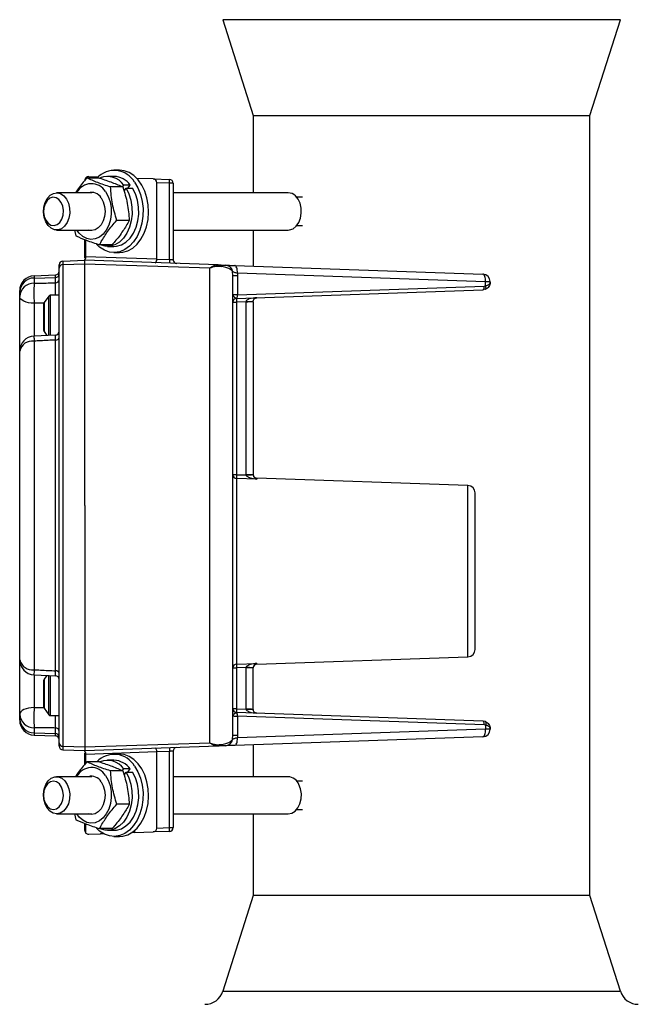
# Model space of a CAD drawing. Header units: inches. Extents: x -2.9 to 20, y -7.5 to 23.5.
# Tile 4 of 11: x 13.7 to 18.9, y 1.6 to 9.8. Entities that reach past the tile are written whole.
import ezdxf

# ---------------------------------------------------------------- set-up
doc = ezdxf.new("R2010")
doc.units = ezdxf.units.IN
doc.header["$MEASUREMENT"] = 0

msp = doc.modelspace()

# ---------------------------------------------------------------- linework, layer by layer
at = {"color": 7, "linetype": 'Continuous', "lineweight": 25}
for p, q in [((15.3855, 9.8285), (15.6391, 9.0284)), ((18.2212, 9.8285), (15.3855, 9.8285)), ((18.7078, 9.8285), (18.2212, 9.8285)), ((18.4541, 9.0284), (18.7078, 9.8285)), ((15.6391, 9.0284), (15.6391, 8.381)), ((15.6391, 9.0284), (18.4541, 9.0284)), ((18.4541, 2.5059), (18.4541, 9.0284)), ((14.5209, 8.5695), (14.4749, 8.5695)), ((14.2408, 8.4952), (14.2408, 8.5069)), ((14.3528, 8.5044), (14.2485, 8.5044)), ((14.264, 8.516), (14.3416, 8.5133)), ((14.4749, 8.5185), (14.4197, 8.5185)), ((14.803, 8.4972), (14.6656, 8.502)), ((14.803, 8.4972), (14.939, 8.4924)), ((14.5499, 8.4297), (14.4456, 8.4297)), ((14.5458, 8.4314), (14.5562, 8.446)), ((14.6113, 8.446), (14.5562, 8.446)), ((14.559, 8.3949), (14.5757, 8.4185)), ((14.5757, 8.4185), (14.6308, 8.4185)), ((14.5918, 8.4185), (14.6113, 8.446)), ((14.8331, 7.8282), (14.8331, 8.4649)), ((14.939, 8.4612), (14.8331, 8.4649)), ((14.939, 7.8237), (14.939, 8.4612)), ((14.9691, 8.4612), (14.939, 8.4612)), ((14.9691, 8.4612), (14.9691, 7.8216)), ((14.2903, 8.381), (13.9954, 8.381)), ((15.9314, 8.381), (14.9691, 8.381)), ((16.0514, 8.3436), (16.0029, 8.3436)), ((13.8854, 8.2255), (13.8854, 8.2255)), ((13.8854, 8.2255), (13.8854, 8.2255)), ((14.6028, 8.1508), (14.4985, 8.1508)), ((16.0414, 8.2255), (16.0414, 8.2255)), ((16.0414, 8.2255), (16.0414, 8.2255)), ((13.9954, 8.07), (14.2903, 8.07)), ((14.1443, 8.07), (14.157, 8.0214)), ((14.9691, 8.07), (15.9314, 8.07)), ((15.6391, 8.07), (15.6391, 7.768)), ((16.0029, 8.1074), (16.0514, 8.1074)), ((14.2316, 7.8495), (14.2316, 7.9899)), ((14.2408, 7.8489), (14.2408, 7.986)), ((14.4584, 7.9467), (14.3541, 7.9467)), ((14.4197, 7.9325), (14.4749, 7.9325)), ((14.2316, 7.8348), (14.2316, 7.8495)), ((14.2316, 7.8171), (14.2316, 7.824)), ((14.2408, 7.8489), (14.8331, 7.8282)), ((14.4749, 7.8815), (14.5209, 7.8815)), ((14.8331, 7.8274), (14.939, 7.8237)), ((14.0166, 7.7523), (14.0166, 7.7795)), ((14.0166, 7.495), (14.0166, 7.7523)), ((14.0468, 7.8107), (14.2316, 7.8171)), ((14.0468, 7.8107), (14.0468, 7.7809)), ((14.0468, 7.7809), (14.2316, 7.7869)), ((14.0468, 7.7809), (14.0468, 3.7534)), ((15.3456, 7.7782), (14.2316, 7.8171)), ((14.2316, 7.7868), (14.2316, 7.8171)), ((14.2316, 5.767), (14.2316, 7.7868)), ((14.2316, 7.7868), (15.2761, 7.7533)), ((15.2761, 3.781), (15.2761, 7.7533)), ((15.4843, 7.7734), (17.5588, 7.701)), ((13.8073, 7.6878), (13.9865, 7.6941)), ((13.8073, 7.6878), (13.8073, 7.6681)), ((13.8073, 7.6681), (13.9865, 7.6739)), ((13.8073, 7.6681), (13.8073, 7.6253)), ((13.9865, 7.6739), (13.9865, 7.6941)), ((13.9865, 7.6279), (13.9865, 7.6739)), ((15.4691, 7.688), (15.4659, 7.7246)), ((15.5074, 7.688), (15.4691, 7.688)), ((15.5064, 7.7109), (15.5074, 7.688)), ((15.5064, 7.7109), (17.5809, 7.6385)), ((15.5074, 7.688), (15.5074, 7.5293)), ((15.5074, 7.5293), (17.5699, 7.6013)), ((17.5809, 7.575), (17.5588, 7.5701)), ((17.5699, 7.6013), (17.5809, 7.6038)), ((17.5809, 7.6038), (17.5809, 7.6385)), ((17.5809, 7.6385), (17.6191, 7.6385)), ((17.6191, 7.6326), (17.6191, 7.6385)), ((13.6866, 7.5534), (13.6866, 7.5629)), ((13.6866, 7.5132), (13.6866, 7.5534)), ((13.6866, 7.058), (13.6866, 7.5132)), ((13.9297, 7.5182), (13.8918, 7.4635)), ((13.9297, 7.3421), (13.9297, 7.5182)), ((14.0166, 7.5246), (13.942, 7.5246)), ((13.942, 7.5246), (13.942, 7.3421)), ((14.0166, 7.4788), (14.0166, 7.495)), ((15.4978, 7.4984), (15.4993, 7.4982)), ((15.4993, 7.4982), (17.5588, 7.5701)), ((13.8073, 7.4573), (13.8073, 7.1817)), ((13.8891, 7.3421), (13.8891, 7.455)), ((13.8918, 7.4635), (13.8918, 7.3421)), ((14.0166, 4.0493), (14.0166, 7.4788)), ((15.4691, 7.467), (15.4993, 7.467)), ((15.5788, 7.4697), (15.4993, 7.467)), ((15.4993, 7.467), (15.4993, 6.0241)), ((15.5789, 7.4708), (15.5788, 7.4697)), ((15.5788, 6.0262), (15.5788, 7.4697)), ((15.6391, 7.4697), (15.5788, 7.4697)), ((15.6391, 7.4697), (15.6391, 7.4729)), ((15.6391, 7.4697), (15.6391, 6.0262)), ((13.8891, 7.2293), (13.8891, 7.3421)), ((13.8918, 7.3421), (13.8918, 7.2208)), ((13.9297, 7.1888), (13.9297, 7.3421)), ((13.942, 7.3421), (13.942, 7.1868)), ((13.9869, 7.1921), (13.8054, 7.1831)), ((13.8918, 7.2208), (13.9142, 7.1885)), ((13.8073, 7.1409), (13.8073, 4.3932)), ((13.9865, 4.384), (13.9865, 7.1501)), ((13.6866, 4.476), (13.6866, 7.058)), ((15.4993, 6.0241), (15.4691, 6.0241)), ((15.4993, 6.0241), (15.5789, 6.0217)), ((15.5788, 6.0262), (15.5789, 6.0217)), ((15.5788, 6.0262), (15.6391, 6.0262)), ((15.6392, 6.0247), (15.6391, 6.0262)), ((15.4993, 5.9932), (15.4993, 4.4411)), ((15.6693, 5.988), (15.4993, 5.9932)), ((17.4338, 5.9335), (15.6693, 5.9952)), ((15.6693, 5.9952), (15.6693, 5.988)), ((17.4338, 4.5008), (17.4338, 5.9335)), ((14.2316, 5.767), (14.2316, 3.7475)), ((13.6866, 4.0207), (13.6866, 4.476)), ((15.4993, 4.4411), (15.6693, 4.4463)), ((15.6693, 4.4391), (17.4338, 4.5008)), ((15.6693, 4.4463), (15.6693, 4.4391)), ((15.4691, 4.4101), (15.4993, 4.4101)), ((15.5789, 4.4126), (15.4993, 4.4101)), ((15.4993, 4.4101), (15.4993, 4.0673)), ((15.5789, 4.4126), (15.5788, 4.4081)), ((15.5788, 4.0645), (15.5788, 4.4081)), ((15.6391, 4.4081), (15.5788, 4.4081)), ((15.6391, 4.4081), (15.6392, 4.4096)), ((15.6391, 4.0645), (15.6391, 4.4081)), ((13.8054, 4.3509), (13.9868, 4.3419)), ((13.8073, 4.3517), (13.8073, 4.0767)), ((13.8891, 4.1921), (13.8891, 4.305)), ((13.914, 4.3455), (13.8918, 4.3135)), ((13.8918, 4.3135), (13.8918, 4.1921)), ((13.9297, 4.1921), (13.9297, 4.3473)), ((13.942, 4.3458), (13.942, 4.1921)), ((13.8891, 4.0793), (13.8891, 4.1921)), ((13.8918, 4.1921), (13.8918, 4.0708)), ((13.9297, 4.0161), (13.9297, 4.1921)), ((13.942, 4.1921), (13.942, 4.0096)), ((13.8918, 4.0708), (13.9297, 4.0161)), ((14.0166, 4.0447), (14.0166, 4.0493)), ((14.0166, 3.7821), (14.0166, 4.0447)), ((15.4993, 4.0673), (15.4691, 4.0673)), ((15.4993, 4.0361), (15.4978, 4.0359)), ((15.4993, 4.0673), (15.5788, 4.0645)), ((17.5588, 3.9642), (15.4993, 4.0361)), ((15.5788, 4.0645), (15.5789, 4.0635)), ((15.5788, 4.0645), (15.6391, 4.0645)), ((15.6391, 4.0645), (15.6391, 4.0614)), ((13.6866, 3.9809), (13.6866, 4.0207)), ((13.6866, 3.9714), (13.6866, 3.9809)), ((13.942, 4.0096), (14.0166, 4.0096)), ((15.5074, 4.005), (15.5074, 3.8463)), ((17.5699, 3.9329), (15.5074, 4.005)), ((17.5809, 3.9593), (17.5588, 3.9642)), ((13.8073, 3.9086), (13.8073, 3.8662)), ((13.9865, 3.8605), (13.9865, 3.906)), ((17.5809, 3.8958), (15.5064, 3.8233)), ((17.5809, 3.9305), (17.5699, 3.9329)), ((17.5809, 3.9305), (17.5809, 3.8958)), ((17.6191, 3.8958), (17.5809, 3.8958)), ((17.6191, 3.9017), (17.6191, 3.8958)), ((13.8073, 3.8662), (13.9865, 3.8605)), ((13.8073, 3.8662), (13.8073, 3.8465)), ((13.8073, 3.8465), (13.9865, 3.8402)), ((13.9865, 3.8402), (13.9865, 3.8605)), ((15.4659, 3.8097), (15.4691, 3.8463)), ((15.4691, 3.8463), (15.5074, 3.8463)), ((17.5588, 3.8333), (15.4843, 3.7609)), ((15.5074, 3.8463), (15.5064, 3.8233)), ((14.0166, 3.7548), (14.0166, 3.7821)), ((14.0468, 3.7534), (14.2316, 3.7475)), ((14.0468, 3.7534), (14.0468, 3.7236)), ((14.0468, 3.7236), (14.2316, 3.7171)), ((14.2316, 3.7475), (15.2761, 3.781)), ((14.2316, 3.7171), (15.3456, 3.756)), ((14.2316, 3.7475), (14.2316, 3.7171)), ((14.2316, 3.7103), (14.2316, 3.7171)), ((14.8331, 3.7061), (14.2408, 3.6854)), ((14.939, 3.7106), (14.8331, 3.7069)), ((14.8331, 3.0694), (14.8331, 3.7061)), ((14.939, 3.0731), (14.939, 3.7106)), ((14.9691, 3.7127), (14.9691, 3.0731)), ((15.3456, 3.756), (15.3373, 3.7569)), ((15.3417, 3.7564), (15.3539, 3.7571)), ((15.6391, 3.7663), (15.6391, 3.4992)), ((14.2316, 3.6848), (14.2316, 3.6995)), ((14.2316, 3.6021), (14.2316, 3.6848)), ((14.2408, 3.6133), (14.2408, 3.6854)), ((14.3528, 3.6225), (14.2485, 3.6225)), ((14.4749, 3.6366), (14.4197, 3.6366)), ((14.5209, 3.6876), (14.4749, 3.6876)), ((14.5499, 3.5478), (14.4456, 3.5478)), ((14.5458, 3.5495), (14.5562, 3.5642)), ((14.6113, 3.5642), (14.5562, 3.5642)), ((14.5918, 3.5366), (14.6113, 3.5642)), ((14.2903, 3.4992), (13.9954, 3.4992)), ((14.559, 3.5131), (14.5757, 3.5366)), ((14.5757, 3.5366), (14.6308, 3.5366)), ((15.9314, 3.4992), (14.9691, 3.4992)), ((16.0514, 3.4618), (16.0029, 3.4618)), ((13.8854, 3.3437), (13.8854, 3.3437)), ((13.8854, 3.3436), (13.8854, 3.3436)), ((16.0414, 3.3437), (16.0414, 3.3437)), ((16.0414, 3.3436), (16.0414, 3.3436)), ((14.6028, 3.2689), (14.4985, 3.2689)), ((16.0029, 3.2255), (16.0514, 3.2255)), ((13.9954, 3.1881), (14.2903, 3.1881)), ((14.1443, 3.1881), (14.157, 3.1395)), ((14.9691, 3.1881), (15.9314, 3.1881)), ((15.6391, 3.1881), (15.6391, 2.5059)), ((14.2316, 3.0495), (14.2316, 3.108)), ((14.2408, 3.0274), (14.2408, 3.1041)), ((14.4584, 3.0648), (14.3541, 3.0648)), ((14.4197, 3.0506), (14.4749, 3.0506)), ((14.647, 3.0495), (14.647, 3.0316)), ((14.8331, 3.0694), (14.939, 3.0731)), ((14.939, 3.0731), (14.9691, 3.0731)), ((14.264, 3.0183), (14.3621, 3.0217)), ((14.3875, 3.0226), (14.3621, 3.0217)), ((14.4749, 2.9996), (14.5209, 2.9996)), ((14.647, 3.0316), (14.622, 3.0308)), ((14.647, 3.0316), (14.803, 3.0371)), ((14.939, 3.0418), (14.803, 3.0371)), ((15.6391, 2.5059), (15.3855, 1.7058)), ((18.4541, 2.5059), (15.6391, 2.5059)), ((18.7078, 1.7058), (18.4541, 2.5059)), ((15.3855, 1.7058), (18.2212, 1.7058)), ((18.2212, 1.7058), (18.7078, 1.7058))]:
    msp.add_line(p, q, dxfattribs=at)
at = {"color": 7, "linetype": 'Continuous', "lineweight": 25, "flags": 128}
for points in [[(14.5209, 7.8815), (14.5481, 7.8837), (14.5908, 7.8961), (14.6313, 7.919), (14.6682, 7.9518), (14.7004, 7.9934), (14.7268, 8.0425), (14.7466, 8.0975), (14.7592, 8.1565), (14.764, 8.2178), (14.7611, 8.2793), (14.7504, 8.3391), (14.7324, 8.3953), (14.7076, 8.446), (14.6767, 8.4896), (14.6409, 8.5247), (14.6012, 8.5502), (14.5589, 8.5653), (14.5209, 8.5695)], [(14.6469, 8.4688), (14.6748, 8.4214), (14.6964, 8.3678), (14.7108, 8.3096), (14.7176, 8.2487), (14.7166, 8.187), (14.7079, 8.1266), (14.6916, 8.0694), (14.6684, 8.0171), (14.639, 7.9716), (14.6043, 7.9343), (14.5655, 7.9063), (14.5237, 7.8885), (14.4804, 7.8816), (14.4368, 7.8858), (14.3946, 7.9008), (14.3548, 7.9263), (14.3289, 7.9503)], [(14.5757, 8.4185), (14.5995, 8.3712), (14.6163, 8.3183), (14.6253, 8.2617), (14.6263, 8.2037), (14.6192, 8.1465), (14.6043, 8.0924), (14.5821, 8.0436), (14.5536, 8.0019), (14.5198, 7.969), (14.4821, 7.9461), (14.4419, 7.9342), (14.4009, 7.9337), (14.3606, 7.9447), (14.3561, 7.9467)], [(14.4749, 7.9325), (14.4971, 7.9342), (14.5373, 7.9461), (14.575, 7.969), (14.6088, 8.0019), (14.6373, 8.0436), (14.6595, 8.0924), (14.6744, 8.1465), (14.6815, 8.2037), (14.6805, 8.2617), (14.6714, 8.3183), (14.6546, 8.3712), (14.6308, 8.4185)], [(14.0551, 8.3561), (14.0778, 8.3285), (14.0944, 8.2932), (14.1037, 8.2529), (14.1049, 8.2106), (14.0979, 8.1694), (14.0834, 8.1323), (14.0624, 8.1022), (14.0364, 8.0812), (14.0073, 8.0709), (13.9774, 8.0721), (13.9488, 8.0847), (13.9236, 8.1077), (13.9038, 8.1394), (13.8908, 8.1776), (13.8855, 8.2193), (13.8884, 8.2614), (13.8992, 8.3009), (13.9172, 8.3348), (13.9409, 8.3606), (13.9687, 8.3764), (13.9985, 8.381), (14.028, 8.374), (14.0551, 8.3561)], [(14.0143, 8.3247), (13.9904, 8.3397), (13.9645, 8.3435), (13.9389, 8.3357), (13.9163, 8.3172), (13.8988, 8.2897), (13.8883, 8.2559), (13.8856, 8.2192), (13.891, 8.183), (13.9041, 8.1511), (13.9236, 8.1264), (13.9475, 8.1114), (13.9735, 8.1076), (13.999, 8.1153), (14.0216, 8.1339), (14.0391, 8.1614), (14.0497, 8.1951), (14.0524, 8.2319), (14.0469, 8.268), (14.0338, 8.3), (14.0143, 8.3247)], [(14.404, 8.3908), (14.4264, 8.3514), (14.4423, 8.3061), (14.4509, 8.2571), (14.4519, 8.2066), (14.4451, 8.1569), (14.431, 8.1105), (14.4102, 8.0695), (14.3836, 8.0357), (14.3525, 8.0108), (14.3183, 7.996), (14.2827, 7.9919), (14.2473, 7.9987), (14.2137, 8.0161), (14.1836, 8.0434), (14.1638, 8.07)], [(14.3672, 8.3387), (14.3851, 8.3055), (14.3964, 8.2669), (14.4003, 8.2255), (14.3964, 8.1841), (14.3851, 8.1455), (14.3672, 8.1124), (14.3437, 8.087), (14.3164, 8.071), (14.2872, 8.0655), (14.2605, 8.07)], [(15.9314, 8.07), (15.9433, 8.0709), (15.9724, 8.0812), (15.9984, 8.1022), (16.0194, 8.1323), (16.0339, 8.1694), (16.0409, 8.2106), (16.0396, 8.2529), (16.0304, 8.2932), (16.0138, 8.3285), (15.9911, 8.3561)], [(15.5064, 7.7109), (15.5063, 7.723), (15.5053, 7.7346), (15.5034, 7.7454), (15.5007, 7.7548), (15.4973, 7.7626), (15.4933, 7.7684), (15.4889, 7.7721), (15.4843, 7.7734)], [(17.5809, 7.6385), (17.5808, 7.6506), (17.5798, 7.6622), (17.5779, 7.6729), (17.5752, 7.6824), (17.5718, 7.6901), (17.5679, 7.696), (17.5635, 7.6996), (17.5588, 7.701)], [(17.5588, 7.5701), (17.5611, 7.5708), (17.5633, 7.5726), (17.5653, 7.5755), (17.567, 7.5794), (17.5684, 7.5841), (17.5693, 7.5895), (17.5698, 7.5953), (17.5699, 7.6013)], [(17.5809, 7.575), (17.5826, 7.5762), (17.5838, 7.5783), (17.5845, 7.5812), (17.5848, 7.5848), (17.5845, 7.589), (17.5838, 7.5937), (17.5826, 7.5986), (17.5809, 7.6038)], [(13.8073, 7.4573), (13.7835, 7.4587), (13.7608, 7.4621), (13.7399, 7.4674), (13.7217, 7.4743), (13.7068, 7.4827), (13.6957, 7.4922), (13.6889, 7.5025), (13.6866, 7.5132)], [(13.8073, 4.0767), (13.7835, 4.0753), (13.7608, 4.0719), (13.7399, 4.0666), (13.7217, 4.0596), (13.7068, 4.0512), (13.6957, 4.0417), (13.6889, 4.0314), (13.6866, 4.0207)], [(17.5699, 3.9329), (17.5698, 3.939), (17.5693, 3.9448), (17.5684, 3.9502), (17.567, 3.9549), (17.5653, 3.9588), (17.5633, 3.9617), (17.5611, 3.9635), (17.5588, 3.9642)], [(17.5809, 3.9593), (17.5826, 3.9581), (17.5838, 3.956), (17.5845, 3.9531), (17.5848, 3.9495), (17.5845, 3.9453), (17.5838, 3.9406), (17.5826, 3.9356), (17.5809, 3.9305)], [(17.5588, 3.8333), (17.5635, 3.8347), (17.5679, 3.8383), (17.5718, 3.8441), (17.5752, 3.8519), (17.5779, 3.8614), (17.5798, 3.8721), (17.5808, 3.8837), (17.5809, 3.8958)], [(15.4843, 3.7609), (15.4889, 3.7622), (15.4933, 3.7659), (15.4973, 3.7717), (15.5007, 3.7795), (15.5034, 3.7889), (15.5053, 3.7996), (15.5063, 3.8113), (15.5064, 3.8233)], [(14.5209, 2.9996), (14.5481, 3.0018), (14.5908, 3.0142), (14.6313, 3.0371), (14.6682, 3.0699), (14.7004, 3.1116), (14.7268, 3.1606), (14.7466, 3.2156), (14.7592, 3.2746), (14.764, 3.3359), (14.7611, 3.3975), (14.7504, 3.4573), (14.7324, 3.5134), (14.7076, 3.5641), (14.6767, 3.6077), (14.6409, 3.6428), (14.6012, 3.6683), (14.5589, 3.6834), (14.5209, 3.6876)], [(14.6469, 3.5869), (14.6748, 3.5395), (14.6964, 3.4859), (14.7108, 3.4277), (14.7176, 3.3668), (14.7166, 3.3051), (14.7079, 3.2447), (14.6916, 3.1875), (14.6684, 3.1353), (14.639, 3.0897), (14.6043, 3.0524), (14.5655, 3.0244), (14.5237, 3.0066), (14.4804, 2.9997), (14.4368, 3.0039), (14.3946, 3.0189), (14.3548, 3.0445), (14.3289, 3.0684)], [(14.0368, 3.4125), (14.0185, 3.4388), (13.9953, 3.4557), (13.9695, 3.4618), (13.9436, 3.4562), (13.9203, 3.4396), (13.9017, 3.4137), (13.8897, 3.3808), (13.8854, 3.3444), (13.8894, 3.3078), (13.9011, 3.2748), (13.9195, 3.2485), (13.9427, 3.2315), (13.9684, 3.2255), (13.9943, 3.2311), (14.0176, 3.2477), (14.0362, 3.2736), (14.0482, 3.3065), (14.0525, 3.3429), (14.0485, 3.3794), (14.0368, 3.4125)], [(14.0848, 3.4343), (14.0987, 3.3968), (14.1051, 3.3554), (14.1032, 3.3131), (14.0934, 3.2731), (14.0763, 3.2384), (14.0532, 3.2114), (14.0259, 3.1942), (13.9962, 3.1881), (13.9665, 3.1936), (13.939, 3.2102), (13.9156, 3.2366), (13.8982, 3.2711), (13.8879, 3.3109), (13.8856, 3.3531), (13.8915, 3.3946), (13.9051, 3.4324), (13.9254, 3.4635), (13.9508, 3.4858), (13.9796, 3.4975), (14.0096, 3.4979), (14.0385, 3.4867), (14.0642, 3.465), (14.0848, 3.4343)], [(14.404, 3.5089), (14.4264, 3.4695), (14.4423, 3.4242), (14.4509, 3.3752), (14.4519, 3.3247), (14.4451, 3.275), (14.431, 3.2286), (14.4102, 3.1876), (14.3836, 3.1538), (14.3525, 3.1289), (14.3183, 3.1141), (14.2827, 3.11), (14.2473, 3.1168), (14.2137, 3.1343), (14.1836, 3.1615), (14.1638, 3.1881)], [(14.5757, 3.5366), (14.5995, 3.4893), (14.6163, 3.4364), (14.6253, 3.3798), (14.6263, 3.3218), (14.6192, 3.2646), (14.6043, 3.2106), (14.5821, 3.1617), (14.5536, 3.12), (14.5198, 3.0871), (14.4821, 3.0642), (14.4419, 3.0523), (14.4009, 3.0519), (14.3606, 3.0628), (14.3561, 3.0648)], [(14.4749, 3.0506), (14.4971, 3.0523), (14.5373, 3.0642), (14.575, 3.0871), (14.6088, 3.12), (14.6373, 3.1617), (14.6595, 3.2106), (14.6744, 3.2646), (14.6815, 3.3218), (14.6805, 3.3798), (14.6714, 3.4364), (14.6546, 3.4893), (14.6308, 3.5366)], [(14.3672, 3.4568), (14.3851, 3.4236), (14.3964, 3.3851), (14.4003, 3.3436), (14.3964, 3.3022), (14.3851, 3.2636), (14.3672, 3.2305), (14.3437, 3.2051), (14.3164, 3.1891), (14.2872, 3.1836), (14.2605, 3.1881)], [(15.9314, 3.1881), (15.9322, 3.1881), (15.9619, 3.1942), (15.9892, 3.2114), (16.0123, 3.2384), (16.0294, 3.2731), (16.0392, 3.3131), (16.0411, 3.3554), (16.0347, 3.3968), (16.0208, 3.4343)]]:
    msp.add_lwpolyline(points, dxfattribs=at)
at = {"color": 7, "linetype": 'Continuous', "lineweight": 25}
for centre, radius, start, end in [((14.4767, 8.372), 0.1958, 29.62677, 137.45714), ((14.2629, 8.4848), 0.0313, 135, 180), ((14.2629, 8.4848), 0.0313, 88, 135), ((14.4202, 8.3522), 0.1652, 34.60079, 111.18268), ((14.4687, 8.3423), 0.1764, 36.04057, 87.99223), ((14.7149, 8.4768), 0.2246, 356.0129, 3.9871), ((14.9379, 8.4612), 0.0312, 0, 88), ((14.2866, 8.3201), 0.1371, 31.04468, 153.6068), ((14.2867, 8.2915), 0.0933, 30.38723, 106.25931), ((15.9303, 8.2945), 0.0865, 45.36134, 89.30144), ((14.2033, 7.8485), 0.0374, 319.07143, 0.50957), ((15.163, 7.8081), 0.2246, 176.0129, 183.9871), ((15.0004, 7.8216), 0.0312, 180, 268), ((14.0479, 7.7795), 0.0313, 92, 180), ((14.0466, 7.751), 0.0299, 89.54665, 177.5638), ((15.3435, 7.7286), 0.0496, 47.19451, 87.5204), ((15.4044, 7.7137), 0.0625, 10.04628, 87.9856), ((13.8116, 7.5629), 0.125, 92, 180), ((13.8063, 7.5483), 0.1198, 89.54665, 177.5638), ((13.9854, 7.7253), 0.0312, 272, 0), ((13.9867, 7.7038), 0.0299, 269.54665, 357.5638), ((17.5566, 7.6385), 0.0625, 0, 88), ((13.8051, 7.5067), 0.1186, 88.92797, 176.87919), ((15.6503, 7.5413), 1.845, 177.39023, 182.60977), ((13.9871, 7.6575), 0.0296, 268.88496, 356.83041), ((13.942, 7.5096), 0.015, 90, 145.30485), ((15.5003, 7.4674), 0.0311, 94.53502, 179.83107), ((15.5004, 7.467), 0.0313, 92, 160.87005), ((15.4735, 7.5228), 0.0344, 314.79638, 10.87666), ((15.7233, 7.4826), 0.2246, 176.0129, 183.9871), ((13.9041, 7.455), 0.015, 145.30485, 180), ((15.5936, 7.9139), 0.4433, 268.10144, 275.89856), ((13.8116, 7.058), 0.125, 92.83297, 180), ((16.0143, 7.2574), 2.2101, 181.93271, 183.02137), ((13.9041, 7.2293), 0.015, 180, 214.69515), ((13.9901, 7.1771), 0.0273, 262.37788, 346.80644), ((13.9854, 7.2231), 0.0312, 272.30303, 359.9865), ((13.7927, 7.0329), 0.109, 82.31617, 166.67232), ((15.5002, 6.0243), 0.0311, 180.27684, 268.30059), ((15.1659, 15.0459), 9.0336, 272.6203, 273.00289), ((15.6704, 6.0264), 0.0312, 180, 268), ((17.4316, 5.8711), 0.0625, 0, 88), ((17.4316, 4.5632), 0.0625, 272, 0), ((13.8116, 4.476), 0.125, 180, 267.1654), ((13.7927, 4.5012), 0.109, 193.33591, 277.6876), ((15.6056, 4.2942), 1.801, 176.85085, 178.18737), ((13.9901, 4.3569), 0.0273, 13.20158, 97.62582), ((15.5002, 4.41), 0.0311, 91.69941, 179.72316), ((15.1659, -4.6116), 9.0336, 86.99711, 87.3797), ((15.6704, 4.4079), 0.0313, 92, 180), ((13.9041, 4.305), 0.015, 145.30485, 180), ((13.9854, 4.311), 0.0313, 0.02892, 87.76141), ((15.6497, 3.9927), 1.8444, 177.38735, 182.61265), ((13.9041, 4.0793), 0.015, 180, 214.69515), ((15.5003, 4.0669), 0.0311, 180.16893, 265.46498), ((15.5004, 4.0673), 0.0313, 201.17515, 268), ((15.4735, 4.0115), 0.0344, 349.12334, 45.20362), ((15.7233, 4.0517), 0.2246, 176.0129, 183.9871), ((15.5936, 3.6204), 0.4433, 84.10144, 91.89856), ((13.8051, 4.0271), 0.1186, 183.1226, 271.07361), ((13.8063, 3.986), 0.1198, 182.44542, 270.46187), ((13.8116, 3.9714), 0.125, 180, 268), ((13.942, 4.0246), 0.015, 214.69515, 270), ((13.9871, 3.8763), 0.0296, 3.17145, 91.11668), ((17.5566, 3.8958), 0.0625, 272, 0), ((13.9867, 3.8305), 0.0299, 2.44542, 90.46187), ((13.9854, 3.809), 0.0313, 0, 88), ((15.4044, 3.8206), 0.0625, 272.0144, 349.95372), ((14.0466, 3.7834), 0.0299, 182.44542, 270.46187), ((14.0479, 3.7548), 0.0313, 180, 268), ((14.2033, 3.6858), 0.0374, 359.49043, 40.92857), ((15.163, 3.7262), 0.2246, 176.0129, 183.9871), ((15.0004, 3.7127), 0.0313, 92, 180), ((15.3435, 3.8056), 0.0496, 272.4797, 312.80576), ((14.4767, 3.4901), 0.1958, 29.62677, 137.45714), ((14.4202, 3.4703), 0.1652, 34.60079, 111.18268), ((14.4687, 3.4604), 0.1764, 36.04057, 87.99223), ((14.2866, 3.4382), 0.1371, 31.04468, 153.6068), ((14.2867, 3.4096), 0.0933, 30.38723, 106.25931), ((15.9247, 3.396), 0.1034, 21.73505, 86.30023), ((14.2629, 3.0495), 0.0313, 180, 225), ((14.7149, 3.0575), 0.2246, 356.0129, 3.9871), ((14.9379, 3.0731), 0.0313, 272, 0), ((14.2629, 3.0495), 0.0312, 225, 272), ((15.2353, 1.7534), 0.1575, 270, 342.408), ((18.8579, 1.7534), 0.1575, 197.592, 270)]:
    msp.add_arc(centre, radius, start, end, dxfattribs=at)
for centre, major_axis, ratio, start_param, end_param in [((14.8029, 8.4659), (-0.0115, 0.0293), 0.953447, 4.320603, 5.890182), ((14.8206, 7.8278), (0.0011, 0.0312), 0.399476, 3.141593, 4.711171), ((14.7904, 7.8289), (0.0427, -0.0015), 0.731575, 0.000637, 0.026535), ((14.8206, 3.7064), (-0.0011, 0.0312), 0.399476, 4.713607, 6.283185), ((14.7904, 3.7054), (0.0427, 0.0015), 0.731575, 6.256651, 6.282549), ((14.8029, 3.0684), (0.0115, 0.0293), 0.953447, 3.534596, 5.104175), ((14.3616, 3.0529), (0, 0.0313), 0.706891, 3.166273, 3.855844)]:
    msp.add_ellipse(centre, major_axis=major_axis, ratio=ratio, start_param=start_param, end_param=end_param, dxfattribs=at)
for points, knots in [([(14.2485, 8.5044), (14.2477, 8.5035), (14.2216, 8.4741), (14.1858, 8.4328), (14.1607, 8.3925), (14.1536, 8.381)], [0, 0, 0, 0, 0.020921, 0.722885, 1, 1, 1, 1]), ([(14.4456, 8.4297), (14.4084, 8.4419), (14.3327, 8.4668), (14.2769, 8.4917), (14.2485, 8.5044)], [0, 0, 0, 0, 0.491212, 1, 1, 1, 1]), ([(14.3528, 8.5044), (14.39, 8.4921), (14.4657, 8.4672), (14.5215, 8.4423), (14.5499, 8.4297)], [0, 0, 0, 0, 0.491212, 1, 1, 1, 1]), ([(14.4985, 8.1508), (14.4849, 8.1965), (14.4573, 8.2894), (14.4496, 8.3824), (14.4456, 8.4297)], [0, 0, 0, 0, 0.491212, 1, 1, 1, 1]), ([(14.5499, 8.4297), (14.5635, 8.384), (14.5911, 8.2911), (14.5988, 8.1981), (14.6028, 8.1508)], [0, 0, 0, 0, 0.4912125, 1, 1, 1, 1]), ([(14.3541, 7.9467), (14.3588, 7.9553), (14.3787, 7.9925), (14.4219, 8.0603), (14.4709, 8.1198), (14.4977, 8.15), (14.4985, 8.1508)], [0, 0, 0, 0, 0.128029, 0.55168, 0.987363, 1, 1, 1, 1]), ([(14.6028, 8.1508), (14.6023, 8.15), (14.5869, 8.1206), (14.5518, 8.0611), (14.4994, 7.9933), (14.466, 7.9553), (14.4584, 7.9467)], [0, 0, 0, 0, 0.012637, 0.436639, 0.87197, 1, 1, 1, 1]), ([(14.157, 8.0214), (14.1843, 8.0092), (14.24, 7.9843), (14.3156, 7.9594), (14.3541, 7.9467)], [0, 0, 0, 0, 0.491212, 1, 1, 1, 1]), ([(14.2316, 7.8495), (14.2321, 7.8495), (14.2327, 7.8494), (14.2366, 7.8492), (14.2394, 7.849), (14.2408, 7.8489)], [0, 0, 0, 0, 0.485047, 0.739046, 1, 1, 1, 1]), ([(14.939, 7.8237), (14.9414, 7.8235), (14.946, 7.8232), (14.9535, 7.8227), (14.9613, 7.8221), (14.9678, 7.8217), (14.9687, 7.8216), (14.9691, 7.8216)], [0, 0, 0, 0, 0.152744, 0.287319, 0.501158, 0.757081, 1, 1, 1, 1]), ([(15.2761, 7.7533), (15.2848, 7.7588), (15.3011, 7.7691), (15.3246, 7.7772), (15.3386, 7.7779), (15.3456, 7.7782)], [0, 0, 0, 0, 0.35996, 0.679473, 1, 1, 1, 1]), ([(15.2761, 7.7533), (15.2937, 7.759), (15.3289, 7.7704), (15.3611, 7.7669), (15.3772, 7.7651)], [0, 0, 0, 0, 0.50126, 1, 1, 1, 1]), ([(15.3456, 7.7782), (15.3508, 7.7781), (15.3618, 7.7777), (15.3741, 7.7772), (15.3848, 7.7769), (15.3946, 7.7765), (15.4026, 7.7763), (15.4052, 7.7762), (15.4066, 7.7761)], [0, 0, 0, 0, 0.10293, 0.219938, 0.352198, 0.500523, 0.730431, 1, 1, 1, 1]), ([(15.4659, 7.7246), (15.4611, 7.7304), (15.4538, 7.7391), (15.4233, 7.7538), (15.3926, 7.7613), (15.3772, 7.7651)], [0, 0, 0, 0, 0.499224, 0.750078, 1, 1, 1, 1]), ([(15.4066, 7.7761), (15.4081, 7.7761), (15.411, 7.776), (15.4279, 7.7754), (15.4522, 7.7745), (15.4736, 7.7738), (15.4843, 7.7734)], [0, 0, 0, 0, 0.249494, 0.49933, 0.749293, 1, 1, 1, 1]), ([(15.4659, 7.7246), (15.4668, 7.7235), (15.4687, 7.7214), (15.4776, 7.7175), (15.4901, 7.7139), (15.501, 7.7119), (15.5064, 7.7109)], [0, 0, 0, 0, 0.2493897, 0.5012338, 0.7518491, 1, 1, 1, 1]), ([(15.4691, 5.7671), (15.4691, 5.8376), (15.4691, 5.9801), (15.4691, 6.1938), (15.4691, 6.4074), (15.4691, 6.617), (15.4691, 6.8182), (15.4691, 7.0059), (15.4691, 7.1766), (15.4691, 7.3271), (15.4691, 7.4545), (15.4691, 7.5573), (15.4691, 7.6372), (15.4691, 7.6712), (15.4691, 7.688)], [0, 0, 0, 0, 0.079066, 0.159953, 0.242552, 0.327677, 0.413542, 0.5, 0.586451, 0.672316, 0.757448, 0.84004, 0.92093, 1, 1, 1, 1]), ([(13.8073, 7.6253), (13.8249, 7.6256), (13.8846, 7.6264), (13.9444, 7.6273), (13.9865, 7.6279)], [0, 0, 0, 0, 0.2948245, 1, 1, 1, 1]), ([(13.9869, 7.5246), (13.9869, 7.5259), (13.987, 7.541), (13.987, 7.5696), (13.9868, 7.6055), (13.9866, 7.6204), (13.9865, 7.6279)], [0, 0, 0, 0, 0.02819, 0.351948, 0.675949, 1, 1, 1, 1]), ([(17.5809, 7.6038), (17.5862, 7.6052), (17.5973, 7.6081), (17.6095, 7.6151), (17.6177, 7.6236), (17.6186, 7.6296), (17.6191, 7.6326)], [0, 0, 0, 0, 0.229759, 0.486858, 0.746944, 1, 1, 1, 1]), ([(17.6191, 7.6326), (17.6186, 7.6266), (17.6177, 7.6145), (17.6095, 7.5977), (17.5973, 7.5835), (17.5862, 7.5777), (17.5809, 7.575)], [0, 0, 0, 0, 0.253056, 0.513142, 0.770233, 1, 1, 1, 1]), ([(15.5074, 7.5293), (15.5014, 7.529), (15.4899, 7.5284), (15.4778, 7.5278), (15.4704, 7.5274), (15.4696, 7.5273), (15.4691, 7.5273)], [0, 0, 0, 0, 0.274821, 0.533087, 0.774808, 1, 1, 1, 1]), ([(15.4715, 7.5221), (15.4721, 7.5205), (15.4736, 7.5161), (15.4852, 7.5065), (15.4931, 7.5014), (15.4978, 7.4984)], [0, 0, 0, 0, 0.18955, 0.519721, 1, 1, 1, 1]), ([(15.6693, 7.5041), (15.6479, 7.5023), (15.6189, 7.4997), (15.5893, 7.4863), (15.5814, 7.478), (15.5793, 7.4738), (15.579, 7.4718), (15.5789, 7.4708)], [0, 0, 0, 0, 0.6402291, 0.867449, 0.9414048, 0.9720298, 1, 1, 1, 1]), ([(15.6391, 7.4729), (15.6392, 7.4739), (15.6392, 7.4759), (15.6398, 7.48), (15.6424, 7.4881), (15.6521, 7.5009), (15.662, 7.5027), (15.6693, 7.5041)], [0, 0, 0, 0, 0.027968, 0.058593, 0.132551, 0.359771, 1, 1, 1, 1]), ([(13.8896, 7.4577), (13.8798, 7.4577), (13.8523, 7.4575), (13.8249, 7.4574), (13.8073, 7.4573)], [0, 0, 0, 0, 0.358288, 1, 1, 1, 1]), ([(13.9865, 7.1501), (13.9866, 7.1571), (13.9868, 7.1738), (13.9869, 7.1895), (13.9869, 7.1903), (13.9869, 7.1907)], [0, 0, 0, 0, 0.287617, 0.687184, 1, 1, 1, 1]), ([(13.9865, 7.1501), (13.9444, 7.1479), (13.8846, 7.1449), (13.8249, 7.1418), (13.8073, 7.1409)], [0, 0, 0, 0, 0.705175, 1, 1, 1, 1]), ([(15.4993, 6.0241), (15.4992, 6.0205), (15.499, 6.0131), (15.4989, 6.004), (15.499, 5.9981), (15.4991, 5.9947), (15.4992, 5.9937), (15.4993, 5.9932)], [0, 0, 0, 0, 0.241524, 0.4993, 0.699611, 0.837381, 1, 1, 1, 1]), ([(15.5789, 6.0217), (15.5793, 6.0205), (15.58, 6.018), (15.5836, 6.0132), (15.5937, 6.0052), (15.6227, 5.9935), (15.65, 5.9903), (15.6693, 5.988)], [0, 0, 0, 0, 0.035776, 0.075656, 0.171708, 0.416063, 1, 1, 1, 1]), ([(15.6693, 5.988), (15.6639, 5.9908), (15.6558, 5.995), (15.6462, 6.0049), (15.6416, 6.0129), (15.6399, 6.0191), (15.6393, 6.0224), (15.6392, 6.0239), (15.6392, 6.0247)], [0, 0, 0, 0, 0.50001, 0.749809, 0.8991, 0.953713, 0.97754, 1, 1, 1, 1]), ([(17.4941, 4.5632), (17.4941, 4.565), (17.4941, 4.5684), (17.4941, 4.5915), (17.4941, 4.6262), (17.4941, 4.672), (17.4941, 4.7267), (17.4941, 4.7894), (17.4941, 4.8599), (17.4941, 4.9391), (17.4941, 5.0268), (17.4941, 5.1204), (17.4941, 5.2171), (17.4941, 5.3139), (17.4941, 5.4075), (17.4941, 5.4952), (17.4941, 5.5744), (17.4941, 5.6449), (17.4941, 5.7076), (17.4941, 5.7623), (17.4941, 5.8081), (17.4941, 5.8428), (17.4941, 5.8659), (17.4941, 5.8693), (17.4941, 5.871)], [0, 0, 0, 0, 0.047641, 0.094934, 0.141381, 0.185707, 0.230022, 0.272345, 0.314657, 0.359291, 0.405353, 0.452417, 0.5, 0.547583, 0.594647, 0.640709, 0.685343, 0.727665, 0.769978, 0.814304, 0.858619, 0.905066, 0.952359, 1, 1, 1, 1]), ([(15.4691, 3.8463), (15.4691, 3.8631), (15.4691, 3.897), (15.4691, 3.977), (15.4691, 4.0798), (15.4691, 4.2072), (15.4691, 4.3577), (15.4691, 4.5284), (15.4691, 4.7161), (15.4691, 4.9173), (15.4691, 5.1269), (15.4691, 5.3405), (15.4691, 5.5541), (15.4691, 5.6967), (15.4691, 5.7671)], [0, 0, 0, 0, 0.079066, 0.159953, 0.242552, 0.327677, 0.413542, 0.5, 0.586451, 0.672316, 0.757448, 0.84004, 0.92093, 1, 1, 1, 1]), ([(15.6693, 4.4463), (15.65, 4.444), (15.6227, 4.4408), (15.5937, 4.4291), (15.5836, 4.421), (15.58, 4.4162), (15.5793, 4.4137), (15.5789, 4.4126)], [0, 0, 0, 0, 0.583937, 0.828292, 0.924344, 0.964224, 1, 1, 1, 1]), ([(15.6392, 4.4096), (15.6392, 4.4104), (15.6393, 4.4119), (15.6399, 4.4151), (15.6416, 4.4213), (15.6462, 4.4294), (15.6558, 4.4393), (15.6639, 4.4435), (15.6693, 4.4463)], [0, 0, 0, 0, 0.022459, 0.046285, 0.100899, 0.250195, 0.5, 1, 1, 1, 1]), ([(13.8073, 4.3932), (13.8249, 4.3923), (13.8846, 4.3892), (13.9444, 4.3861), (13.9865, 4.384)], [0, 0, 0, 0, 0.294975, 1, 1, 1, 1]), ([(13.9869, 4.344), (13.9869, 4.3436), (13.987, 4.3426), (13.9868, 4.3557), (13.9866, 4.3745), (13.9865, 4.384)], [0, 0, 0, 0, 0.198459, 0.599199, 1, 1, 1, 1]), ([(15.4993, 4.4411), (15.4992, 4.4406), (15.4991, 4.4396), (15.499, 4.4361), (15.4989, 4.4303), (15.499, 4.4212), (15.4992, 4.4137), (15.4993, 4.4101)], [0, 0, 0, 0, 0.1625944, 0.3003554, 0.5007, 0.7584762, 1, 1, 1, 1]), ([(13.8073, 4.0767), (13.8249, 4.0766), (13.8524, 4.0765), (13.8799, 4.0763), (13.8898, 4.0763)], [0, 0, 0, 0, 0.640888, 1, 1, 1, 1]), ([(15.4978, 4.0359), (15.4931, 4.0329), (15.4852, 4.0278), (15.4736, 4.0182), (15.4721, 4.0138), (15.4715, 4.0122)], [0, 0, 0, 0, 0.480351, 0.810654, 1, 1, 1, 1]), ([(15.5789, 4.0635), (15.579, 4.0625), (15.5793, 4.0605), (15.5814, 4.0563), (15.5893, 4.048), (15.6189, 4.0346), (15.6479, 4.032), (15.6693, 4.0302)], [0, 0, 0, 0, 0.027968, 0.058593, 0.132551, 0.359771, 1, 1, 1, 1]), ([(15.6693, 4.0302), (15.662, 4.0315), (15.6521, 4.0334), (15.6424, 4.0461), (15.6398, 4.0543), (15.6392, 4.0584), (15.6392, 4.0604), (15.6391, 4.0614)], [0, 0, 0, 0, 0.640229, 0.867449, 0.941405, 0.97203, 1, 1, 1, 1]), ([(13.9865, 3.906), (13.9866, 3.9111), (13.9868, 3.9234), (13.9869, 3.9536), (13.987, 3.985), (13.9869, 4.0044), (13.9869, 4.0096)], [0, 0, 0, 0, 0.233364, 0.556079, 0.878864, 1, 1, 1, 1]), ([(15.4691, 4.007), (15.4696, 4.0069), (15.4704, 4.0069), (15.4778, 4.0065), (15.4899, 4.0059), (15.5014, 4.0053), (15.5074, 4.005)], [0, 0, 0, 0, 0.225192, 0.466913, 0.725179, 1, 1, 1, 1]), ([(17.5809, 3.9593), (17.5862, 3.9566), (17.5973, 3.9507), (17.6095, 3.9366), (17.6177, 3.9197), (17.6186, 3.9077), (17.6191, 3.9017)], [0, 0, 0, 0, 0.229759, 0.486858, 0.746944, 1, 1, 1, 1]), ([(13.9865, 3.906), (13.9444, 3.9066), (13.8846, 3.9074), (13.8249, 3.9083), (13.8073, 3.9086)], [0, 0, 0, 0, 0.705025, 1, 1, 1, 1]), ([(17.6191, 3.9017), (17.6186, 3.9047), (17.6177, 3.9107), (17.6095, 3.9192), (17.5973, 3.9262), (17.5862, 3.9291), (17.5809, 3.9305)], [0, 0, 0, 0, 0.253056, 0.513142, 0.770233, 1, 1, 1, 1]), ([(15.3772, 3.7692), (15.3925, 3.7729), (15.4232, 3.7804), (15.4538, 3.7952), (15.4611, 3.8039), (15.4659, 3.8097)], [0, 0, 0, 0, 0.248867, 0.499155, 1, 1, 1, 1]), ([(15.5064, 3.8233), (15.501, 3.8224), (15.4901, 3.8204), (15.4776, 3.8168), (15.4687, 3.8129), (15.4668, 3.8108), (15.4659, 3.8097)], [0, 0, 0, 0, 0.247701, 0.498187, 0.750165, 1, 1, 1, 1]), ([(14.9691, 3.7127), (14.9687, 3.7127), (14.9678, 3.7126), (14.9613, 3.7122), (14.9535, 3.7116), (14.946, 3.7111), (14.9414, 3.7108), (14.939, 3.7106)], [0, 0, 0, 0, 0.242912, 0.498842, 0.712656, 0.847238, 1, 1, 1, 1]), ([(15.2761, 3.781), (15.2937, 3.7752), (15.3289, 3.7639), (15.3611, 3.7674), (15.3772, 3.7692)], [0, 0, 0, 0, 0.501278, 1, 1, 1, 1]), ([(15.3373, 3.7569), (15.333, 3.7572), (15.3217, 3.7578), (15.3011, 3.7653), (15.2848, 3.7755), (15.2761, 3.781)], [0, 0, 0, 0, 0.223225, 0.588494, 1, 1, 1, 1]), ([(15.4066, 3.7582), (15.406, 3.7582), (15.4047, 3.7581), (15.4016, 3.758), (15.3978, 3.7579), (15.3903, 3.7576), (15.3784, 3.7572), (15.3556, 3.7564), (15.3456, 3.756)], [0, 0, 0, 0, 0.13983, 0.269672, 0.389613, 0.499762, 0.780291, 1, 1, 1, 1]), ([(15.4843, 3.7609), (15.4736, 3.7605), (15.4523, 3.7598), (15.428, 3.7589), (15.411, 3.7583), (15.4081, 3.7582), (15.4066, 3.7582)], [0, 0, 0, 0, 0.249532, 0.499382, 0.749362, 1, 1, 1, 1]), ([(14.2485, 3.6225), (14.2477, 3.6216), (14.2216, 3.5922), (14.1858, 3.5509), (14.1607, 3.5106), (14.1536, 3.4992)], [0, 0, 0, 0, 0.020921, 0.722885, 1, 1, 1, 1]), ([(14.2408, 3.6854), (14.2394, 3.6853), (14.2366, 3.6851), (14.2327, 3.6849), (14.2321, 3.6848), (14.2316, 3.6848)], [0, 0, 0, 0, 0.260954, 0.514953, 1, 1, 1, 1]), ([(14.4456, 3.5478), (14.4084, 3.56), (14.3327, 3.5849), (14.2769, 3.6098), (14.2485, 3.6225)], [0, 0, 0, 0, 0.491212, 1, 1, 1, 1]), ([(14.3528, 3.6225), (14.39, 3.6103), (14.4657, 3.5854), (14.5215, 3.5604), (14.5499, 3.5478)], [0, 0, 0, 0, 0.491212, 1, 1, 1, 1]), ([(14.4985, 3.2689), (14.4849, 3.3146), (14.4573, 3.4075), (14.4496, 3.5005), (14.4456, 3.5478)], [0, 0, 0, 0, 0.491212, 1, 1, 1, 1]), ([(14.5499, 3.5478), (14.5635, 3.5021), (14.5911, 3.4092), (14.5988, 3.3162), (14.6028, 3.2689)], [0, 0, 0, 0, 0.491212, 1, 1, 1, 1]), ([(14.3541, 3.0648), (14.3588, 3.0734), (14.3787, 3.1106), (14.4219, 3.1784), (14.4709, 3.2379), (14.4977, 3.2681), (14.4985, 3.2689)], [0, 0, 0, 0, 0.128029, 0.55168, 0.987363, 1, 1, 1, 1]), ([(14.6028, 3.2689), (14.6023, 3.2681), (14.5869, 3.2387), (14.5518, 3.1792), (14.4994, 3.1114), (14.466, 3.0734), (14.4584, 3.0648)], [0, 0, 0, 0, 0.0126367, 0.4366394, 0.8719704, 1, 1, 1, 1]), ([(14.157, 3.1395), (14.1843, 3.1273), (14.24, 3.1024), (14.3156, 3.0775), (14.3541, 3.0648)], [0, 0, 0, 0, 0.491212, 1, 1, 1, 1])]:
    msp.add_open_spline(points, degree=3, knots=knots, dxfattribs=at)

doc.saveas('drawing.dxf')
